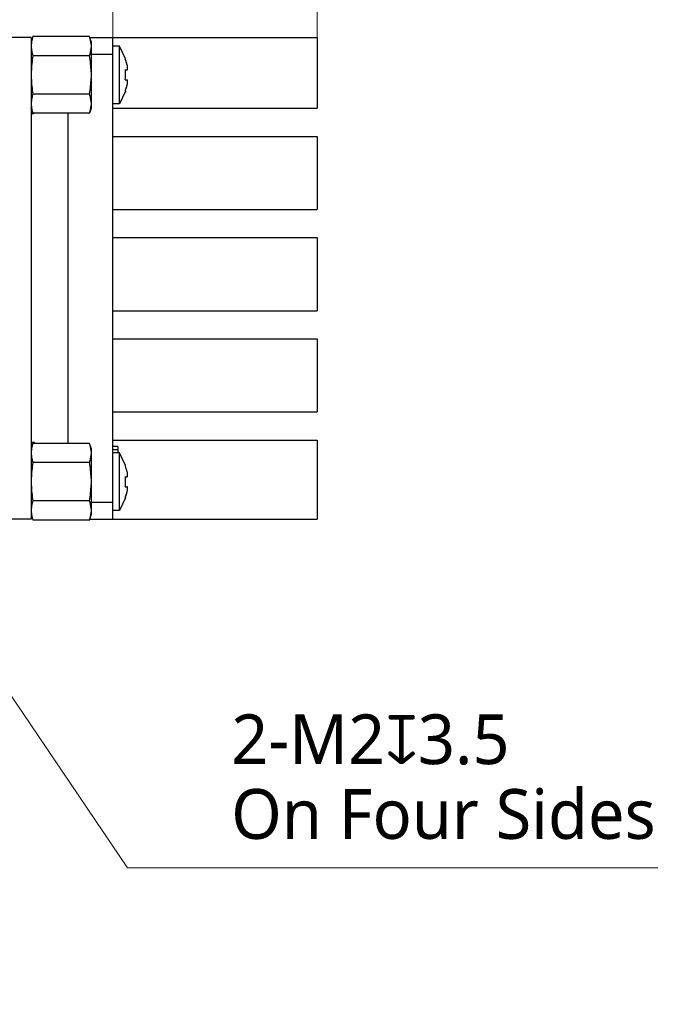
# Model space of a CAD drawing. Header units: millimetres. Extents: x 1441 to 1770, y 148 to 264.
# Tile 3 of 5: x 1615 to 1654, y 162 to 221. Entities that reach past the tile are written whole.
import ezdxf

# ---------------------------------------------------------------- set-up
doc = ezdxf.new("R2010")
doc.units = ezdxf.units.MM
doc.header["$LTSCALE"] = 16.335
doc.header["$PDMODE"] = 3
doc.header["$PDSIZE"] = 8
doc.layers.get('0').update_dxf_attribs({"linetype": 'CONTINUOUS'})
doc.layers.get('Defpoints').update_dxf_attribs({"linetype": 'CONTINUOUS'})
doc.layers.add('00_COMPONENTS', color=7, linetype='CONTINUOUS')
doc.layers.add('51__DRAFT_DIMS', color=7, linetype='CONTINUOUS')
doc.styles.get("Standard").update_dxf_attribs({"font": 'Roboto-Regular.ttf'})
doc.dimstyles.new('DIMSTYLE_1', dxfattribs={"dimtxt": 3, "dimasz": 3, "dimexe": 2.5, "dimexo": 0, "dimgap": 0.75, "dimtad": 1, "dimdsep": 46, "dimtxsty": 'STANDARD', "dimblk": '_FILLED', "dimcen": 0.09, "dimclrd": 8, "dimclre": 8, "dimclrt": 7, "dimadec": 0, "dimazin": 0, "dimtp": 0.001, "dimtm": 0.001, "dimtfac": 1, "dimtofl": 0, "dimtmove": 0, "dimatfit": 3, "dimldrblk": '_FILLED', "dimfxl": 1, "dimtolj": 1, "dimlwd": 9, "dimlwe": 9, "dimarcsym": 0})
doc.dimstyles.new('DIMSTYLE_2', dxfattribs={"dimtxt": 3, "dimasz": 3, "dimexe": 2.5, "dimexo": 0, "dimtad": 1, "dimdec": 3, "dimdsep": 46, "dimtxsty": 'STANDARD', "dimblk": '_FILLED', "dimcen": 0.09, "dimclrd": 8, "dimclre": 8, "dimclrt": 7, "dimadec": 0, "dimazin": 0, "dimtp": 0.001, "dimtm": 0.001, "dimtfac": 1, "dimtdec": 3, "dimtmove": 0, "dimatfit": 2, "dimldrblk": '_FILLED', "dimfxl": 1, "dimtolj": 1, "dimlwd": 9, "dimlwe": 9, "dimarcsym": 0})

# ---------------------------------------------------------------- blocks, each defined once
blk = doc.blocks.new('_FILLED')
at = {"color": 0, "linetype": 'ByBlock'}
blk.add_solid([(0, 0), (-1, 0.167), (-1, -0.167)], dxfattribs=at)
blk = doc.blocks.new('*D238')
at = {"layer": '51__DRAFT_DIMS', "color": 8, "lineweight": 9}
for p, q in [((1601.556, 219.265), (1601.556, 247.307)), ((1620.576, 219.265), (1620.576, 247.307)), ((1604.556, 244.807), (1617.576, 244.807))]:
    blk.add_line(p, q, dxfattribs=at)
at = {"layer": 'Defpoints', "color": 0}
for p in [(1620.576, 244.807), (1601.556, 219.265), (1620.576, 219.265)]:
    blk.add_point(p, dxfattribs=at)
at = {"layer": '51__DRAFT_DIMS', "color": 8, "linetype": 'ByBlock', "lineweight": 9, "xscale": 3, "yscale": 3, "zscale": 3, "rotation": 180}
blk.add_blockref('_FILLED', (1601.556, 244.807), dxfattribs=at)
at = {"layer": '51__DRAFT_DIMS', "color": 8, "linetype": 'ByBlock', "lineweight": 9, "xscale": 3, "yscale": 3, "zscale": 3}
blk.add_blockref('_FILLED', (1620.576, 244.807), dxfattribs=at)
at = {"layer": '51__DRAFT_DIMS', "color": 7, "insert": (1611.143, 249.557), "char_height": 3, "attachment_point": 2, "line_spacing_factor": 0.9}
blk.add_mtext('\\A1;19.02', dxfattribs=at)
blk = doc.blocks.new('*D239')
at = {"layer": '51__DRAFT_DIMS', "color": 8, "lineweight": 9}
for p, q in [((1601.556, 219.265), (1601.556, 261.572)), ((1632.876, 220.265), (1632.876, 261.572)), ((1604.556, 259.072), (1629.876, 259.072))]:
    blk.add_line(p, q, dxfattribs=at)
at = {"layer": 'Defpoints', "color": 0}
for p in [(1632.876, 259.072), (1632.876, 220.265), (1601.556, 219.265)]:
    blk.add_point(p, dxfattribs=at)
at = {"layer": '51__DRAFT_DIMS', "color": 8, "linetype": 'ByBlock', "lineweight": 9, "xscale": 3, "yscale": 3, "zscale": 3, "rotation": 180}
blk.add_blockref('_FILLED', (1601.556, 259.072), dxfattribs=at)
at = {"layer": '51__DRAFT_DIMS', "color": 8, "linetype": 'ByBlock', "lineweight": 9, "xscale": 3, "yscale": 3, "zscale": 3}
blk.add_blockref('_FILLED', (1632.876, 259.072), dxfattribs=at)
at = {"layer": '51__DRAFT_DIMS', "color": 7, "insert": (1617.169, 263.697), "char_height": 3, "attachment_point": 2, "line_spacing_factor": 0.9}
blk.add_mtext('\\A1;31.32', dxfattribs=at)
blk = doc.blocks.new('*D245')
at = {"layer": '51__DRAFT_DIMS', "color": 8, "lineweight": 9}
for p in [(1604.997, 194.608), (1653.386, 170.251)]:
    blk.add_line(p, (1621.47, 170.251), dxfattribs=at)
at = {"layer": 'Defpoints', "color": 0}
for p in [(1603.316, 197.093), (1604.437, 195.436)]:
    blk.add_point(p, dxfattribs=at)
at = {"layer": '51__DRAFT_DIMS', "color": 8, "linetype": 'ByBlock', "lineweight": 9, "xscale": 3, "yscale": 3, "zscale": 3, "rotation": 124.0716803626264}
blk.add_blockref('_FILLED', (1603.316, 197.093), dxfattribs=at)
at = {"layer": '51__DRAFT_DIMS', "color": 7, "insert": (1627.706, 179.501), "char_height": 3, "attachment_point": 1, "line_spacing_factor": 0.9}
blk.add_mtext('\\A1;2-M2{\\fGDT|b1|i0|c0|p2;x}3.5\\POn Four Sides', dxfattribs=at)

msp = doc.modelspace()

# ---------------------------------------------------------------- linework, layer by layer
for p, q in [((1619.2763, 220.024), (1619.2763, 216.0052)), ((1619.2763, 195.524), (1619.2763, 191.5052))]:
    msp.add_line(p, q)
at = {"layer": '00_COMPONENTS', "color": 7}
for p, q in [((1615.6763, 220.2646), (1614.0763, 220.2646)), ((1615.6763, 220.2646), (1615.6763, 191.2646)), ((1619.1763, 220.324), (1615.7763, 220.324)), ((1619.1961, 220.2646), (1632.8763, 220.2646)), ((1620.5763, 191.2646), (1620.5763, 220.2646)), ((1632.8763, 220.2646), (1632.8763, 216.0146)), ((1620.9763, 219.7521), (1620.5763, 219.7521)), ((1620.9763, 216.2771), (1620.9763, 219.7521)), ((1621.3469, 218.9851), (1620.9763, 219.7521)), ((1619.1763, 219.1693), (1615.7763, 219.1693)), ((1619.2763, 219.2646), (1620.5763, 219.2646)), ((1621.3345, 218.9728), (1621.3469, 218.9851)), ((1621.3345, 218.3146), (1621.4438, 218.3146)), ((1621.3345, 217.7146), (1621.4438, 217.7146)), ((1621.3469, 217.044), (1621.3345, 217.0564)), ((1619.1763, 216.8599), (1615.7763, 216.8599)), ((1621.3469, 217.044), (1620.9763, 216.2771)), ((1615.7763, 215.7052), (1615.6763, 216.0052)), ((1619.2763, 216.0052), (1619.1763, 215.7052)), ((1620.9763, 216.2771), (1620.5763, 216.2771)), ((1620.5763, 216.0146), (1632.8763, 216.0146)), ((1615.7613, 215.6749), (1615.6763, 215.6749)), ((1619.1763, 215.7052), (1615.7763, 215.7052)), ((1617.8763, 215.7052), (1617.8763, 195.824)), ((1620.5763, 214.3146), (1632.8763, 214.3146)), ((1632.8763, 214.3146), (1632.8763, 209.9146)), ((1620.5763, 209.9146), (1632.8763, 209.9146)), ((1620.5763, 208.2146), (1632.8763, 208.2146)), ((1632.8763, 208.2146), (1632.8763, 203.8146)), ((1620.5763, 203.8146), (1632.8763, 203.8146)), ((1620.5763, 202.1146), (1632.8763, 202.1146)), ((1632.8763, 202.1146), (1632.8763, 197.7146)), ((1620.5763, 197.7146), (1632.8763, 197.7146)), ((1615.7263, 195.8745), (1615.6763, 195.8245)), ((1615.7763, 195.824), (1615.6763, 195.524)), ((1615.8463, 195.8745), (1615.7263, 195.8745)), ((1619.1763, 195.824), (1615.7763, 195.824)), ((1615.8963, 195.8245), (1615.8463, 195.8745)), ((1619.2763, 195.524), (1619.1763, 195.824)), ((1620.5763, 196.0146), (1632.8763, 196.0146)), ((1632.8763, 196.0146), (1632.8763, 191.2646)), ((1620.8763, 195.6245), (1620.5763, 195.6245)), ((1620.8763, 195.4245), (1620.5763, 195.4245)), ((1620.9763, 195.2521), (1620.5763, 195.2521)), ((1620.8763, 195.6245), (1620.8763, 195.2521)), ((1621.3469, 194.4851), (1620.9763, 195.2521)), ((1620.9763, 191.7771), (1620.9763, 195.2521)), ((1619.1763, 194.6693), (1615.7763, 194.6693)), ((1621.3345, 194.4728), (1621.3469, 194.4851)), ((1621.3345, 193.8146), (1621.4438, 193.8146)), ((1621.3345, 193.2146), (1621.4438, 193.2146)), ((1619.1763, 192.3599), (1615.7763, 192.3599)), ((1620.5763, 192.2646), (1619.2763, 192.2646)), ((1621.3469, 192.544), (1620.9763, 191.7771)), ((1621.3469, 192.544), (1621.3345, 192.5564)), ((1620.9763, 191.7771), (1620.5763, 191.7771)), ((1615.6763, 191.2646), (1614.0763, 191.2646)), ((1619.1763, 191.2052), (1615.7763, 191.2052)), ((1619.1961, 191.2646), (1632.8763, 191.2646))]:
    msp.add_line(p, q, dxfattribs=at)
for centre, radius, start, end in [((1618.6349, 219.2044), 3.07, 160.255472, 164.517256), ((1617.8748, 219.8153), 1.3974, 15.53898, 21.347254), ((1616.3177, 219.2044), 3.07, 15.482744, 19.744528), ((1617.0855, 219.6805), 1.4055, 194.703781, 201.331892), ((1617.5231, 217.6113), 4.0473, 18.306615, 19.656696), ((1617.6319, 217.6475), 3.9327, 14.235977, 19.694053), ((1617.6697, 217.6581), 3.8934, 14.221474, 18.331199), ((1617.6921, 218.0141), 3.6548, 0.007843, 4.716206), ((1617.6921, 218.0151), 3.6548, 355.283794, 359.992157), ((1617.6319, 218.3817), 3.9327, 340.305947, 345.764023), ((1617.5154, 218.4205), 4.0554, 340.344053, 341.245482), ((1617.539, 218.4125), 4.0305, 341.245941, 341.697622), ((1617.6516, 218.3766), 3.9123, 341.678566, 345.321849), ((1617.8174, 218.3318), 3.7406, 345.341519, 345.805363), ((1617.0779, 216.2139), 1.3974, 195.538923, 201.347253), ((1615.7613, 215.8099), 0.135, 270, 309.068018), ((1617.8748, 195.3153), 1.3974, 15.53898, 21.347254), ((1617.5231, 193.1113), 4.0473, 18.306615, 19.656696), ((1617.6319, 193.1475), 3.9327, 14.235977, 19.694053), ((1617.6697, 193.1581), 3.8934, 14.221474, 18.331199), ((1617.6921, 193.5141), 3.6548, 0.007843, 4.716206), ((1617.6921, 193.5151), 3.6548, 355.283794, 359.992157), ((1617.6319, 193.8817), 3.9327, 340.305947, 345.764023), ((1617.6516, 193.8766), 3.9123, 341.678566, 345.321849), ((1617.8174, 193.8318), 3.7406, 345.341519, 345.805363), ((1617.0699, 191.8537), 1.3891, 158.629232, 165.306464), ((1617.5154, 193.9205), 4.0554, 340.344053, 341.245482), ((1617.539, 193.9125), 4.0305, 341.245941, 341.697622), ((1618.6349, 192.3247), 3.07, 195.482744, 199.744528), ((1617.0779, 191.7139), 1.3974, 195.538923, 201.347253), ((1616.3177, 192.3247), 3.07, 340.255472, 344.517256)]:
    msp.add_arc(centre, radius, start, end, dxfattribs=at)
for points, knots in [([(1615.7763, 220.324), (1615.7461, 220.2467), (1615.7004, 220.0881), (1615.6807, 219.9246), (1615.6763, 219.8437)], [0, 0, 0, 0, 0.5061206, 1, 1, 1, 1]), ([(1619.2561, 220.0308), (1619.2539, 220.0441), (1619.2444, 220.0975), (1619.2321, 220.1504), (1619.2211, 220.1896)], [0, 0, 0, 0, 0.2484868, 1, 1, 1, 1]), ([(1619.2763, 219.8437), (1619.2755, 219.8593), (1619.2713, 219.9219), (1619.2638, 219.9843), (1619.2561, 220.0308)], [0, 0, 0, 0, 0.2492887, 1, 1, 1, 1]), ([(1615.6763, 219.6495), (1615.6778, 219.6223), (1615.6862, 219.5127), (1615.7051, 219.4037), (1615.7261, 219.3238)], [0, 0, 0, 0, 0.2482762, 1, 1, 1, 1]), ([(1619.1763, 219.1693), (1619.2066, 219.2466), (1619.2523, 219.4052), (1619.272, 219.5686), (1619.2763, 219.6495)], [0, 0, 0, 0, 0.5061182, 1, 1, 1, 1]), ([(1615.7763, 219.1693), (1615.7454, 219.0112), (1615.6999, 218.6917), (1615.6806, 218.3698), (1615.6763, 218.2087)], [0, 0, 0, 0, 0.4999686, 1, 1, 1, 1]), ([(1619.2763, 218.2087), (1619.272, 218.3698), (1619.2527, 218.6917), (1619.2073, 219.0112), (1619.1763, 219.1693)], [0, 0, 0, 0, 0.5000316, 1, 1, 1, 1]), ([(1621.4438, 218.3146), (1621.4547, 218.3146), (1621.47, 218.3363), (1621.475, 218.3675), (1621.4773, 218.4054), (1621.4745, 218.4507), (1621.4652, 218.5219), (1621.4533, 218.577), (1621.4438, 218.6146)], [0, 0, 0, 0, 0.1041871, 0.195102, 0.3153909, 0.4621296, 0.6297913, 1, 1, 1, 1]), ([(1615.6763, 217.8204), (1615.6806, 217.6594), (1615.6999, 217.3375), (1615.7454, 217.0179), (1615.7763, 216.8599)], [0, 0, 0, 0, 0.5000315, 1, 1, 1, 1]), ([(1619.1763, 216.8599), (1619.2073, 217.0179), (1619.2527, 217.3375), (1619.272, 217.6594), (1619.2763, 217.8204)], [0, 0, 0, 0, 0.4999687, 1, 1, 1, 1]), ([(1621.4438, 217.4146), (1621.4533, 217.4522), (1621.4653, 217.5074), (1621.4745, 217.5786), (1621.4773, 217.6239), (1621.475, 217.6618), (1621.47, 217.6929), (1621.4547, 217.7146), (1621.4438, 217.7146)], [0, 0, 0, 0, 0.3708074, 0.5385365, 0.6852285, 0.8053438, 0.8960574, 1, 1, 1, 1]), ([(1615.7763, 216.8599), (1615.7461, 216.7826), (1615.7004, 216.624), (1615.6807, 216.4605), (1615.6763, 216.3796)], [0, 0, 0, 0, 0.5061182, 1, 1, 1, 1]), ([(1619.2763, 216.3796), (1619.272, 216.4605), (1619.2523, 216.624), (1619.2066, 216.7826), (1619.1763, 216.8599)], [0, 0, 0, 0, 0.4938818, 1, 1, 1, 1]), ([(1615.6763, 216.1854), (1615.6772, 216.1698), (1615.6813, 216.1072), (1615.6889, 216.0448), (1615.6966, 215.9983)], [0, 0, 0, 0, 0.2492889, 1, 1, 1, 1]), ([(1615.6966, 215.9983), (1615.6988, 215.985), (1615.7083, 215.9317), (1615.7206, 215.8788), (1615.7315, 215.8395)], [0, 0, 0, 0, 0.2484866, 1, 1, 1, 1]), ([(1619.1763, 215.7052), (1619.2066, 215.7825), (1619.2523, 215.9411), (1619.272, 216.1045), (1619.2763, 216.1854)], [0, 0, 0, 0, 0.5061206, 1, 1, 1, 1]), ([(1615.7763, 195.824), (1615.7461, 195.7467), (1615.7004, 195.5881), (1615.6807, 195.4246), (1615.6763, 195.3437)], [0, 0, 0, 0, 0.5061206, 1, 1, 1, 1]), ([(1615.6763, 195.1495), (1615.6807, 195.0686), (1615.7004, 194.9052), (1615.7461, 194.7466), (1615.7763, 194.6693)], [0, 0, 0, 0, 0.4938818, 1, 1, 1, 1]), ([(1619.1763, 194.6693), (1619.2066, 194.7466), (1619.2523, 194.9052), (1619.272, 195.0686), (1619.2763, 195.1495)], [0, 0, 0, 0, 0.5061182, 1, 1, 1, 1]), ([(1619.2561, 195.5308), (1619.2539, 195.5441), (1619.2444, 195.5975), (1619.2321, 195.6504), (1619.2211, 195.6896)], [0, 0, 0, 0, 0.2484868, 1, 1, 1, 1]), ([(1619.2763, 195.3437), (1619.2755, 195.3593), (1619.2713, 195.4219), (1619.2638, 195.4843), (1619.2561, 195.5308)], [0, 0, 0, 0, 0.2492887, 1, 1, 1, 1]), ([(1615.7763, 194.6693), (1615.7454, 194.5112), (1615.6999, 194.1917), (1615.6806, 193.8698), (1615.6763, 193.7087)], [0, 0, 0, 0, 0.4999686, 1, 1, 1, 1]), ([(1619.2763, 193.7087), (1619.272, 193.8698), (1619.2527, 194.1917), (1619.2073, 194.5112), (1619.1763, 194.6693)], [0, 0, 0, 0, 0.5000316, 1, 1, 1, 1]), ([(1621.4438, 193.8146), (1621.4547, 193.8146), (1621.47, 193.8363), (1621.475, 193.8675), (1621.4773, 193.9054), (1621.4745, 193.9507), (1621.4652, 194.0219), (1621.4533, 194.077), (1621.4438, 194.1146)], [0, 0, 0, 0, 0.1041871, 0.195102, 0.3153909, 0.4621296, 0.6297913, 1, 1, 1, 1]), ([(1615.6763, 193.3204), (1615.6806, 193.1594), (1615.6999, 192.8375), (1615.7454, 192.5179), (1615.7763, 192.3599)], [0, 0, 0, 0, 0.5000315, 1, 1, 1, 1]), ([(1619.1763, 192.3599), (1619.2073, 192.5179), (1619.2527, 192.8375), (1619.272, 193.1594), (1619.2763, 193.3204)], [0, 0, 0, 0, 0.4999687, 1, 1, 1, 1]), ([(1621.4438, 192.9146), (1621.4533, 192.9522), (1621.4653, 193.0074), (1621.4745, 193.0786), (1621.4773, 193.1239), (1621.475, 193.1618), (1621.47, 193.1929), (1621.4547, 193.2146), (1621.4438, 193.2146)], [0, 0, 0, 0, 0.3708074, 0.5385365, 0.6852285, 0.8053438, 0.8960574, 1, 1, 1, 1]), ([(1615.7263, 192.206), (1615.7192, 192.1791), (1615.6942, 192.0717), (1615.6807, 191.9618), (1615.6763, 191.8796)], [0, 0, 0, 0, 0.252642, 1, 1, 1, 1]), ([(1619.2763, 191.8796), (1619.272, 191.9605), (1619.2523, 192.124), (1619.2066, 192.2826), (1619.1763, 192.3599)], [0, 0, 0, 0, 0.4938818, 1, 1, 1, 1]), ([(1615.6763, 191.6854), (1615.6772, 191.6698), (1615.6813, 191.6072), (1615.6889, 191.5448), (1615.6966, 191.4983)], [0, 0, 0, 0, 0.2492889, 1, 1, 1, 1]), ([(1619.1763, 191.2052), (1619.2066, 191.2825), (1619.2523, 191.4411), (1619.272, 191.6045), (1619.2763, 191.6854)], [0, 0, 0, 0, 0.5061206, 1, 1, 1, 1]), ([(1615.6966, 191.4983), (1615.6988, 191.485), (1615.7083, 191.4317), (1615.7206, 191.3788), (1615.7315, 191.3395)], [0, 0, 0, 0, 0.2484866, 1, 1, 1, 1])]:
    msp.add_open_spline(points, degree=3, knots=knots, dxfattribs=at)

# ---------------------------------------------------------------- dimensions: what is measured, and where the dimension line sits
at = {"layer": '51__DRAFT_DIMS', "color": 4}
dim = msp.add_linear_dim(base=(1632.8763, 259.0716), p1=(1601.5563, 219.2646), p2=(1632.8763, 220.2646), dimstyle='DIMSTYLE_2', override={"dimpost": '<>', "dimtxsty": 'STANDARD', "dimldrblk": '_FILLED'}, dxfattribs=at)
dim.commit()
dim.dimension.update_dxf_attribs({"geometry": '*D239', "text_midpoint": (1617.1695, 259.0716), "dimtype": 160})
dim = msp.add_linear_dim(base=(1620.5763, 244.8072), p1=(1601.5563, 219.2646), p2=(1620.5763, 219.2646), dimstyle='DIMSTYLE_1', dxfattribs=at)
dim.commit()
dim.dimension.update_dxf_attribs({"geometry": '*D238', "text_midpoint": (1611.1425, 244.8072), "dimtype": 160})
dim = msp.add_diameter_dim_2p(p1=(1604.4366, 195.4362), p2=(1603.3161, 197.0929), text='2-M2{\\fGDT|b1|i0|c0|p2;x}3.5\\POn Four Sides', dimstyle='DIMSTYLE_1', override={"dimtoh": 1, "dimlfac": 1, "dimtxsty": 'STANDARD', "dimtix": 0, "dimtofl": 0, "dimtmove": 0, "dimatfit": 3}, dxfattribs=at)
dim.commit()
dim.dimension.update_dxf_attribs({"geometry": '*D245', "text_midpoint": (1640.5459, 170.2508), "dimtype": 163})

doc.saveas('drawing.dxf')
